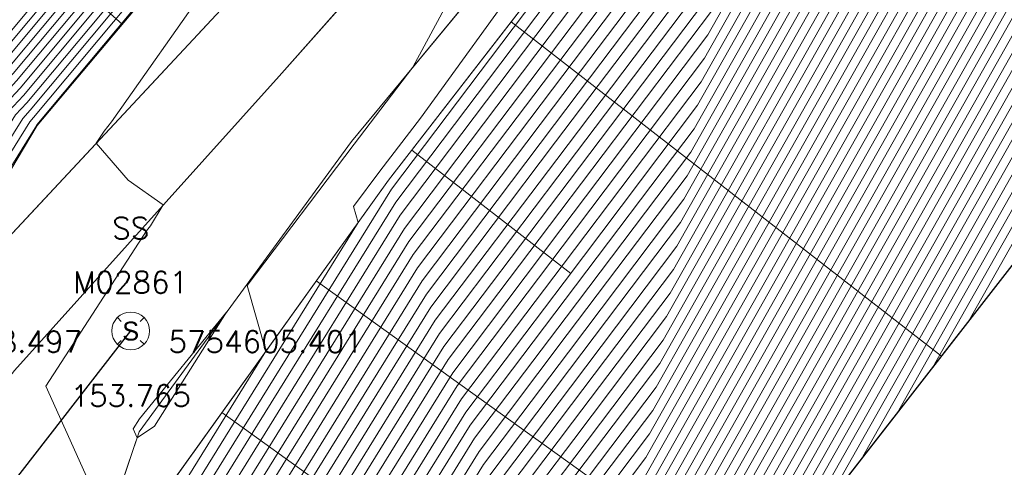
# Model space of a CAD drawing. Header units: metres. Extents: x 3490449 to 3490968, y 5754217 to 5754743.
# Tile 176 of 212: x 3490876 to 3490895, y 5754603 to 5754611. Entities that reach past the tile are written whole.
import ezdxf
from ezdxf.enums import TextEntityAlignment as Align

# ---------------------------------------------------------------- set-up
doc = ezdxf.new("R2010")
doc.units = ezdxf.units.M
doc.header["$LTSCALE"] = 0.25
doc.linetypes.add('Kartierung-07$0$AUSGEZOGEN', pattern=[0])
for name, color, linetype, lineweight, true_color in [('Kartierung-07$0$$BOESCHUNG', 7, 'Continuous', 18, 0x82563a), ('Kartierung-07$0$$BRUCH', 7, 'Continuous', 18, 0x82563a), ('Kartierung-07$0$$HOEHEN_Haupt', 7, 'Continuous', 18, 0x82563a), ('Kartierung-07$0$$HOEHEN_Mittel', 7, 'Continuous', 18, 0x82563a), ('Kartierung-07$0$$P_INF_FL', 7, 'Kartierung-07$0$AUSGEZOGEN', 18, 0x82563a), ('Kartierung-07$0$$P_INF_H_Schacht', 7, 'Kartierung-07$0$AUSGEZOGEN', 18, 0x82563a), ('Kartierung-07$0$$P_INF_NR_Schacht', 7, 'Kartierung-07$0$AUSGEZOGEN', 18, 0x82563a), ('Kartierung-07$0$$P_INF_X', 7, 'Kartierung-07$0$AUSGEZOGEN', 18, 0x82563a), ('Kartierung-07$0$$PKT_SS', 7, 'Continuous', 18, 0x82563a), ('Kartierung-07$0$B_Befestigt', 7, 'Continuous', 18, 0x82563a), ('Kartierung-07$0$B_Boeschung_OK', 7, 'Continuous', 18, 0x82563a), ('Kartierung-07$0$B_Boeschung_UK', 7, 'Continuous', 18, 0x82563a), ('Kartierung-07$0$B_Gelaendeknick', 7, 'Continuous', 18, 0x82563a), ('Kartierung-07$0$Hilfe_DGM', 7, 'Continuous', 18, 0x82563a), ('Kartierung-07$0$SYM_SS', 7, 'Kartierung-07$0$AUSGEZOGEN', 18, 0x82563a)]:
    doc.layers.add(name, color=color, linetype=linetype, lineweight=lineweight, true_color=true_color)
doc.layers.add('Kartierung-07$0$B_SW-Leitung_AUS', color=7, linetype='Continuous', true_color=0x82563a)
doc.styles.add('Kartierung-07$0$2', font='TXT')
doc.styles.add('Kartierung-07$0$STANDARD', font='romans.shx', dxfattribs={"width": 0.8})

# ---------------------------------------------------------------- blocks, each defined once
blk = doc.blocks.new('Kartierung-07$0$PKT_SS')
at = {"layer": 'Kartierung-07$0$SYM_SS'}
for p, q in [((-0.247, 0.247), (-0.177, 0.177)), ((0.177, 0.177), (0.247, 0.247)), ((0.177, 0.177), (0.247, 0.247)), ((-0.247, -0.247), (-0.177, -0.177)), ((0.177, -0.177), (0.247, -0.247))]:
    blk.add_line(p, q, dxfattribs=at)
blk.add_circle((0, 0), 0.35, dxfattribs=at)
at = {"layer": 'Kartierung-07$0$$P_INF_FL', "style": 'Kartierung-07$0$STANDARD'}
blk.add_attdef('CODE', text='', height=0.8, dxfattribs=at).set_placement((0, 1.7), align=Align.CENTER)
at = {"layer": 'Kartierung-07$0$$P_INF_H_Schacht', "style": 'Kartierung-07$0$STANDARD'}
blk.add_attdef('H', text='', height=0.8, dxfattribs=at).set_placement((0, -1.4), align=Align.CENTER)
at = {"layer": 'Kartierung-07$0$$P_INF_NR_Schacht', "style": 'Kartierung-07$0$STANDARD'}
blk.add_attdef('NR', text='', height=0.8, dxfattribs=at).set_placement((0, 0.7), align=Align.CENTER)
at = {"layer": 'Kartierung-07$0$$P_INF_X', "style": 'Kartierung-07$0$STANDARD'}
blk.add_attdef('X', text='', height=0.8, dxfattribs=at).set_placement((-0.9, -0.4), align=Align.RIGHT)
blk.add_attdef('Y', (0.7, -0.4), '', height=0.8, dxfattribs=at)
at = {"layer": 'Kartierung-07$0$SYM_SS', "style": 'Kartierung-07$0$2'}
blk.add_text('S', height=0.35, dxfattribs=at).set_placement((0, -0.178), align=Align.CENTER)

msp = doc.modelspace()

# ---------------------------------------------------------------- linework, layer by layer
at = {"layer": 'Kartierung-07$0$$BOESCHUNG', "ltscale": 0.02}
for p, q in [((3490871.48, 5754617.162), (3490878.341, 5754611.076)), ((3490885.542, 5754611.118, 153.545), (3490893.512, 5754604.937, 147.876)), ((3490883.703, 5754608.747, 153.563), (3490886.65, 5754606.462, 151.561)), ((3490881.933, 5754606.326, 153.645), (3490890.054, 5754600.497, 148.396)), ((3490880.183, 5754603.889, 153.748), (3490883.153, 5754601.757, 151.87))]:
    msp.add_line(p, q, dxfattribs=at)
at = {"layer": 'Kartierung-07$0$$BRUCH', "ltscale": 0.02}
for p, q in [((3490887.106, 5754596.711), (3490906.773, 5754621.966)), ((3490888.575, 5754618.378), (3490881.245, 5754610.114)), ((3490882.588, 5754608.908), (3490889.626, 5754617.422)), ((3490890.082, 5754616.972), (3490883.27, 5754608.189)), ((3490882.235, 5754615.701), (3490876.765, 5754609.204)), ((3490875.874, 5754606.751), (3490880.25, 5754611.434)), ((3490881.245, 5754610.114), (3490876.343, 5754604.667)), ((3490876.765, 5754609.204), (3490875.467, 5754607.028)), ((3490878.654, 5754603.532), (3490882.588, 5754608.908)), ((3490877.505, 5754600.157), (3490883.27, 5754608.189)), ((3490877.505, 5754600.157), (3490878.654, 5754603.532))]:
    msp.add_line(p, q, dxfattribs=at)
at = {"layer": 'Kartierung-07$0$$HOEHEN_Haupt', "ltscale": 0.02}
for points in [[(3490889.361, 5754599.607), (3490901.04, 5754620.251), (3490902.105, 5754621.385), (3490903.582, 5754623.456), (3490905.232, 5754625.932), (3490912.697, 5754636.361), (3490914.281, 5754639.146), (3490915.272, 5754640.473), (3490916.284, 5754641.828), (3490917.745, 5754643.739), (3490922.588, 5754650.903), (3490923.145, 5754651.646), (3490923.558, 5754652.308), (3490924.211, 5754653.891), (3490926.828, 5754657.816), (3490929.059, 5754660.692), (3490930.228, 5754662.199), (3490935.669, 5754668.985), (3490939.295, 5754673.675), (3490940.238, 5754675.001), (3490941.274, 5754676.455), (3490943.727, 5754679.307), (3490944.832, 5754681.563)], [(3490892.688, 5754603.879), (3490902.135, 5754620.578), (3490902.997, 5754621.496), (3490904.191, 5754623.171), (3490905.526, 5754625.174), (3490913.825, 5754636.768), (3490915.135, 5754639.072), (3490915.955, 5754640.17), (3490916.793, 5754641.291), (3490918.001, 5754642.872), (3490923.449, 5754650.93), (3490923.91, 5754651.545), (3490924.253, 5754652.093), (3490924.793, 5754653.404), (3490927.782, 5754657.887), (3490929.626, 5754660.264), (3490930.592, 5754661.51), (3490936.91, 5754669.39), (3490939.941, 5754673.312), (3490940.731, 5754674.42), (3490941.596, 5754675.636), (3490944.612, 5754679.142), (3490945.539, 5754681.035)], [(3490869.546, 5754580.192), (3490873.913, 5754586.664), (3490876.906, 5754590.387), (3490880.295, 5754595.709), (3490882.063, 5754598.521), (3490883.455, 5754600.766), (3490884.947, 5754603.171), (3490886.582, 5754605.334), (3490888.804, 5754608.273), (3490894.468, 5754618.284), (3490896.754, 5754620.719), (3490899.923, 5754625.164), (3490903.465, 5754630.478), (3490905.929, 5754633.92), (3490909.154, 5754639.59), (3490911.172, 5754642.293), (3490913.232, 5754645.052), (3490916.206, 5754648.942), (3490917.422, 5754650.74), (3490918.554, 5754652.25), (3490919.394, 5754653.595), (3490920.721, 5754656.811), (3490921.106, 5754657.389), (3490925.657, 5754663.255)], [(3490870.045, 5754578.989), (3490875.226, 5754586.667), (3490877.494, 5754589.488), (3490881.575, 5754595.897), (3490883.011, 5754598.181), (3490884.141, 5754600.004), (3490885.353, 5754601.957), (3490886.681, 5754603.714), (3490888.485, 5754606.101), (3490895.563, 5754618.612), (3490897.646, 5754620.83), (3490900.533, 5754624.88), (3490903.76, 5754629.72), (3490907.057, 5754634.327), (3490910.009, 5754639.516), (3490911.855, 5754641.989), (3490913.741, 5754644.514), (3490916.463, 5754648.075), (3490918.283, 5754650.767), (3490919.319, 5754652.149), (3490920.088, 5754653.38), (3490921.303, 5754656.324), (3490922.06, 5754657.46), (3490926.224, 5754662.828)], [(3490885.013, 5754594.01), (3490886.694, 5754596.65), (3490886.801, 5754596.821), (3490886.885, 5754596.956), (3490886.975, 5754597.102), (3490887.074, 5754597.233), (3490887.209, 5754597.411), (3490899.945, 5754619.923), (3490901.213, 5754621.274), (3490902.972, 5754623.741), (3490904.938, 5754626.69), (3490911.569, 5754635.954), (3490913.426, 5754639.22), (3490914.589, 5754640.777), (3490915.775, 5754642.366), (3490917.488, 5754644.606), (3490921.727, 5754650.876), (3490922.38, 5754651.747), (3490922.864, 5754652.522), (3490923.63, 5754654.377), (3490925.874, 5754657.745), (3490928.492, 5754661.119), (3490929.864, 5754662.888)], [(3490872.599, 5754586.66), (3490876.319, 5754591.286), (3490879.015, 5754595.521), (3490881.115, 5754598.861), (3490882.769, 5754601.528), (3490884.541, 5754604.385), (3490886.484, 5754606.955), (3490889.123, 5754610.446), (3490893.372, 5754617.957), (3490895.863, 5754620.608), (3490899.314, 5754625.449), (3490903.171, 5754631.236), (3490904.801, 5754633.514), (3490908.3, 5754639.664), (3490910.489, 5754642.596), (3490912.724, 5754645.589), (3490915.95, 5754649.809), (3490916.561, 5754650.712), (3490917.789, 5754652.35), (3490918.7, 5754653.809), (3490920.139, 5754657.297), (3490920.152, 5754657.318), (3490920.458, 5754657.712), (3490922.912, 5754662.273)], [(3490872.923, 5754581.312), (3490876.539, 5754586.671), (3490878.082, 5754588.59), (3490882.855, 5754596.085), (3490883.958, 5754597.841), (3490884.827, 5754599.242), (3490885.758, 5754600.743), (3490886.779, 5754602.094), (3490888.166, 5754603.928), (3490896.659, 5754618.94), (3490898.538, 5754620.941), (3490901.143, 5754624.595), (3490904.054, 5754628.963), (3490908.185, 5754634.734), (3490910.863, 5754639.442), (3490912.539, 5754641.686), (3490914.249, 5754643.977), (3490916.719, 5754647.208), (3490919.144, 5754650.794), (3490920.084, 5754652.049), (3490920.782, 5754653.166), (3490921.884, 5754655.837), (3490923.013, 5754657.531), (3490926.791, 5754662.401)], [(3490875.937, 5754583.837), (3490877.852, 5754586.675), (3490878.669, 5754587.691), (3490884.134, 5754596.274), (3490884.906, 5754597.501), (3490885.513, 5754598.48), (3490886.164, 5754599.53), (3490886.878, 5754600.473), (3490887.847, 5754601.756), (3490897.754, 5754619.267), (3490899.43, 5754621.052), (3490901.753, 5754624.31), (3490904.349, 5754628.205), (3490909.313, 5754635.141), (3490911.717, 5754639.368), (3490913.222, 5754641.383), (3490914.758, 5754643.44), (3490916.976, 5754646.341), (3490920.005, 5754650.821), (3490920.849, 5754651.948), (3490921.476, 5754652.951), (3490922.466, 5754655.351), (3490923.967, 5754657.602), (3490927.358, 5754661.973)], [(3490878.951, 5754586.361), (3490879.166, 5754586.679), (3490879.257, 5754586.792), (3490885.414, 5754596.462), (3490885.853, 5754597.161), (3490886.199, 5754597.718), (3490886.57, 5754598.316), (3490886.976, 5754598.853), (3490887.528, 5754599.583), (3490898.849, 5754619.595), (3490900.322, 5754621.163), (3490902.362, 5754624.025), (3490904.643, 5754627.447), (3490910.441, 5754635.547), (3490912.572, 5754639.294), (3490913.905, 5754641.08), (3490915.267, 5754642.903), (3490917.232, 5754645.474), (3490920.866, 5754650.848), (3490921.615, 5754651.847), (3490922.17, 5754652.737), (3490923.048, 5754654.864), (3490924.921, 5754657.674), (3490927.925, 5754661.546)], [(3490859.382, 5754584.354), (3490861.02, 5754587.894), (3490861.662, 5754589.164), (3490862.189, 5754589.903), (3490864.707, 5754594.307), (3490865.221, 5754595.046), (3490867.762, 5754599.484), (3490868.189, 5754600.188), (3490868.439, 5754600.597), (3490870.675, 5754603.542), (3490871.113, 5754604.25), (3490871.86, 5754605.02), (3490874.211, 5754608.112), (3490875.324, 5754609.898), (3490876.072, 5754610.706), (3490878.347, 5754613.432), (3490878.68, 5754614.042), (3490880.868, 5754616.666), (3490882.252, 5754617.439), (3490885.843, 5754620.847), (3490888.6, 5754623.477), (3490890.366, 5754625.245), (3490893.274, 5754628.925), (3490895.039, 5754631.261)], [(3490860.142, 5754583.907), (3490862.113, 5754588.165), (3490862.382, 5754588.697), (3490862.602, 5754589.006), (3490865.488, 5754594.052), (3490865.719, 5754594.385), (3490868.592, 5754599.403), (3490868.797, 5754599.74), (3490869.076, 5754600.197), (3490871.572, 5754603.484), (3490871.804, 5754603.858), (3490872.198, 5754604.266), (3490874.762, 5754607.636), (3490875.976, 5754609.584), (3490876.385, 5754610.027), (3490878.861, 5754612.995), (3490879.046, 5754613.332), (3490881.471, 5754616.241), (3490882.245, 5754616.673), (3490886.266, 5754620.49), (3490889.354, 5754623.434), (3490890.496, 5754624.578), (3490893.833, 5754628.801), (3490895.056, 5754630.42)], [(3490870.347, 5754600.632), (3490872.469, 5754603.426), (3490872.494, 5754603.467), (3490872.537, 5754603.511), (3490875.313, 5754607.161), (3490876.627, 5754609.271), (3490876.699, 5754609.348), (3490879.376, 5754612.557), (3490879.412, 5754612.623), (3490882.073, 5754615.815), (3490882.237, 5754615.906), (3490886.689, 5754620.132), (3490890.107, 5754623.392), (3490890.625, 5754623.911), (3490894.392, 5754628.677), (3490895.073, 5754629.578)], [(3490868.66, 5754586.649), (3490874.556, 5754593.982), (3490875.176, 5754594.956), (3490878.273, 5754599.882), (3490880.711, 5754603.813), (3490883.324, 5754608.026), (3490886.189, 5754611.815), (3490890.081, 5754616.963), (3490890.086, 5754616.973), (3490890.127, 5754617.016), (3490891.533, 5754618.86), (3490893.066, 5754620.87), (3490893.926, 5754622.205), (3490894.442, 5754622.996), (3490894.114, 5754623.861), (3490894.576, 5754625.412), (3490894.023, 5754625.803), (3490892.473, 5754625.418), (3490894.951, 5754628.553)], [(3490898.094, 5754626.018), (3490894.079, 5754620.386), (3490891.182, 5754617.301), (3490889.762, 5754614.791), (3490886.287, 5754610.195), (3490883.73, 5754606.813), (3490881.397, 5754603.051), (3490879.22, 5754599.541), (3490876.456, 5754595.144), (3490875.143, 5754593.083), (3490869.973, 5754586.653)], [(3490871.286, 5754586.656), (3490875.731, 5754592.184), (3490877.735, 5754595.332), (3490880.168, 5754599.201), (3490882.083, 5754602.29), (3490884.136, 5754605.599), (3490886.386, 5754608.575), (3490889.443, 5754612.618), (3490892.277, 5754617.629), (3490894.971, 5754620.497)]]:
    msp.add_lwpolyline(points, dxfattribs=at)
at = {"layer": 'Kartierung-07$0$$HOEHEN_Mittel', "ltscale": 0.02}
for points in [[(3490887.365, 5754597.044), (3490900.383, 5754620.054), (3490901.57, 5754621.318), (3490903.216, 5754623.627), (3490905.055, 5754626.387), (3490912.02, 5754636.117), (3490913.768, 5754639.19), (3490914.862, 5754640.655), (3490915.979, 5754642.151), (3490917.591, 5754644.26), (3490922.071, 5754650.887), (3490922.686, 5754651.706), (3490923.142, 5754652.437), (3490923.862, 5754654.183), (3490926.256, 5754657.773), (3490928.719, 5754660.948), (3490930.01, 5754662.612), (3490934.924, 5754668.742), (3490938.906, 5754673.893), (3490939.943, 5754675.349), (3490941.08, 5754676.946), (3490943.196, 5754679.406), (3490944.408, 5754681.88)], [(3490888.031, 5754597.899), (3490900.602, 5754620.12), (3490901.749, 5754621.341), (3490903.338, 5754623.57), (3490905.114, 5754626.235), (3490912.246, 5754636.198), (3490913.939, 5754639.176), (3490914.999, 5754640.595), (3490916.081, 5754642.043), (3490917.642, 5754644.086), (3490922.244, 5754650.892), (3490922.839, 5754651.686), (3490923.281, 5754652.394), (3490923.979, 5754654.085), (3490926.447, 5754657.788), (3490928.832, 5754660.862), (3490930.082, 5754662.474), (3490935.172, 5754668.823), (3490939.036, 5754673.821), (3490940.041, 5754675.233), (3490941.145, 5754676.782), (3490943.373, 5754679.373), (3490944.549, 5754681.774)], [(3490888.696, 5754598.753), (3490900.821, 5754620.185), (3490901.927, 5754621.363), (3490903.46, 5754623.513), (3490905.173, 5754626.083), (3490912.471, 5754636.28), (3490914.11, 5754639.161), (3490915.135, 5754640.534), (3490916.182, 5754641.936), (3490917.694, 5754643.913), (3490922.416, 5754650.897), (3490922.992, 5754651.666), (3490923.42, 5754652.351), (3490924.095, 5754653.988), (3490926.637, 5754657.802), (3490928.945, 5754660.777), (3490930.155, 5754662.337), (3490935.421, 5754668.904), (3490939.165, 5754673.748), (3490940.14, 5754675.117), (3490941.209, 5754676.618), (3490943.55, 5754679.34), (3490944.691, 5754681.669)], [(3490890.027, 5754600.462), (3490901.259, 5754620.316), (3490902.284, 5754621.407), (3490903.704, 5754623.399), (3490905.291, 5754625.78), (3490912.923, 5754636.442), (3490914.452, 5754639.131), (3490915.409, 5754640.413), (3490916.386, 5754641.721), (3490917.796, 5754643.566), (3490922.76, 5754650.908), (3490923.298, 5754651.626), (3490923.697, 5754652.265), (3490924.328, 5754653.793), (3490927.019, 5754657.83), (3490929.172, 5754660.606), (3490930.301, 5754662.061), (3490935.917, 5754669.066), (3490939.424, 5754673.603), (3490940.337, 5754674.884), (3490941.338, 5754676.291), (3490943.904, 5754679.274), (3490944.973, 5754681.457)], [(3490890.692, 5754601.316), (3490901.478, 5754620.382), (3490902.462, 5754621.429), (3490903.826, 5754623.342), (3490905.35, 5754625.629), (3490913.148, 5754636.524), (3490914.623, 5754639.116), (3490915.545, 5754640.352), (3490916.487, 5754641.614), (3490917.847, 5754643.393), (3490922.932, 5754650.914), (3490923.451, 5754651.606), (3490923.836, 5754652.222), (3490924.444, 5754653.696), (3490927.21, 5754657.845), (3490929.285, 5754660.521), (3490930.374, 5754661.924), (3490936.165, 5754669.147), (3490939.553, 5754673.53), (3490940.435, 5754674.768), (3490941.403, 5754676.127), (3490944.081, 5754679.241), (3490945.115, 5754681.352)], [(3490891.357, 5754602.17), (3490901.697, 5754620.447), (3490902.64, 5754621.452), (3490903.948, 5754623.285), (3490905.409, 5754625.477), (3490913.374, 5754636.605), (3490914.794, 5754639.102), (3490915.682, 5754640.291), (3490916.589, 5754641.506), (3490917.899, 5754643.219), (3490923.105, 5754650.919), (3490923.604, 5754651.586), (3490923.975, 5754652.179), (3490924.561, 5754653.599), (3490927.4, 5754657.859), (3490929.399, 5754660.435), (3490930.447, 5754661.786), (3490936.414, 5754669.228), (3490939.683, 5754673.457), (3490940.534, 5754674.652), (3490941.467, 5754675.963), (3490944.258, 5754679.208), (3490945.256, 5754681.246)], [(3490892.023, 5754603.025), (3490901.916, 5754620.513), (3490902.819, 5754621.474), (3490904.069, 5754623.228), (3490905.467, 5754625.326), (3490913.599, 5754636.686), (3490914.964, 5754639.087), (3490915.819, 5754640.231), (3490916.691, 5754641.399), (3490917.95, 5754643.046), (3490923.277, 5754650.925), (3490923.757, 5754651.566), (3490924.114, 5754652.136), (3490924.677, 5754653.501), (3490927.591, 5754657.873), (3490929.512, 5754660.35), (3490930.519, 5754661.648), (3490936.662, 5754669.309), (3490939.812, 5754673.384), (3490940.632, 5754674.536), (3490941.532, 5754675.799), (3490944.435, 5754679.175), (3490945.398, 5754681.141)], [(3490893.353, 5754604.733), (3490902.354, 5754620.644), (3490903.175, 5754621.518), (3490904.313, 5754623.114), (3490905.585, 5754625.023), (3490914.05, 5754636.849), (3490915.306, 5754639.057), (3490916.092, 5754640.109), (3490916.894, 5754641.184), (3490918.053, 5754642.699), (3490923.621, 5754650.936), (3490924.063, 5754651.525), (3490924.391, 5754652.05), (3490924.91, 5754653.307), (3490927.973, 5754657.902), (3490929.739, 5754660.179), (3490930.665, 5754661.373), (3490937.158, 5754669.471), (3490940.071, 5754673.239), (3490940.829, 5754674.304), (3490941.661, 5754675.472), (3490944.789, 5754679.11), (3490945.681, 5754680.929)], [(3490894.019, 5754605.588), (3490902.573, 5754620.709), (3490903.354, 5754621.54), (3490904.435, 5754623.058), (3490905.644, 5754624.871), (3490914.276, 5754636.93), (3490915.477, 5754639.042), (3490916.229, 5754640.049), (3490916.996, 5754641.076), (3490918.104, 5754642.525), (3490923.793, 5754650.941), (3490924.216, 5754651.505), (3490924.53, 5754652.008), (3490925.026, 5754653.209), (3490928.163, 5754657.916), (3490929.852, 5754660.093), (3490930.738, 5754661.235), (3490937.406, 5754669.552), (3490940.2, 5754673.166), (3490940.927, 5754674.188), (3490941.725, 5754675.308), (3490944.966, 5754679.077), (3490945.822, 5754680.824)], [(3490869.347, 5754580.674), (3490873.387, 5754586.662), (3490876.671, 5754590.746), (3490879.783, 5754595.634), (3490881.684, 5754598.657), (3490883.181, 5754601.071), (3490884.785, 5754603.657), (3490886.543, 5754605.982), (3490888.932, 5754609.142), (3490894.03, 5754618.153), (3490896.398, 5754620.675), (3490899.679, 5754625.278), (3490903.348, 5754630.781), (3490905.478, 5754633.758), (3490908.812, 5754639.62), (3490910.899, 5754642.414), (3490913.029, 5754645.267), (3490916.104, 5754649.289), (3490917.077, 5754650.729), (3490918.248, 5754652.29), (3490919.116, 5754653.68), (3490920.488, 5754657.005), (3490920.725, 5754657.36), (3490925.43, 5754663.426)], [(3490869.446, 5754580.433), (3490873.65, 5754586.663), (3490876.789, 5754590.567), (3490880.039, 5754595.671), (3490881.873, 5754598.589), (3490883.318, 5754600.918), (3490884.866, 5754603.414), (3490886.563, 5754605.658), (3490888.868, 5754608.708), (3490894.249, 5754618.219), (3490896.576, 5754620.697), (3490899.801, 5754625.221), (3490903.406, 5754630.63), (3490905.704, 5754633.839), (3490908.983, 5754639.605), (3490911.035, 5754642.353), (3490913.13, 5754645.159), (3490916.155, 5754649.116), (3490917.249, 5754650.734), (3490918.401, 5754652.27), (3490919.255, 5754653.637), (3490920.604, 5754656.908), (3490920.915, 5754657.375), (3490925.543, 5754663.341)], [(3490879.812, 5754587.3), (3490885.67, 5754596.5), (3490886.043, 5754597.093), (3490886.336, 5754597.566), (3490886.651, 5754598.073), (3490886.996, 5754598.529), (3490887.464, 5754599.149), (3490899.068, 5754619.661), (3490900.5, 5754621.185), (3490902.484, 5754623.969), (3490904.702, 5754627.296), (3490910.667, 5754635.629), (3490912.743, 5754639.279), (3490914.042, 5754641.019), (3490915.368, 5754642.795), (3490917.283, 5754645.3), (3490921.038, 5754650.854), (3490921.768, 5754651.827), (3490922.309, 5754652.694), (3490923.164, 5754654.767), (3490925.112, 5754657.688), (3490928.038, 5754661.461), (3490929.572, 5754663.439)], [(3490869.646, 5754579.952), (3490874.175, 5754586.665), (3490877.024, 5754590.207), (3490880.551, 5754595.747), (3490882.252, 5754598.453), (3490883.592, 5754600.613), (3490885.028, 5754602.928), (3490886.602, 5754605.01), (3490888.74, 5754607.839), (3490894.687, 5754618.35), (3490896.933, 5754620.741), (3490900.045, 5754625.107), (3490903.524, 5754630.327), (3490906.155, 5754634.002), (3490909.325, 5754639.576), (3490911.309, 5754642.232), (3490913.334, 5754644.944), (3490916.258, 5754648.769), (3490917.594, 5754650.745), (3490918.707, 5754652.23), (3490919.533, 5754653.552), (3490920.837, 5754656.713), (3490921.297, 5754657.403), (3490925.77, 5754663.17)], [(3490881.112, 5754588.977), (3490885.926, 5754596.537), (3490886.232, 5754597.025), (3490886.474, 5754597.413), (3490886.732, 5754597.83), (3490887.015, 5754598.205), (3490887.4, 5754598.714), (3490899.287, 5754619.726), (3490900.678, 5754621.207), (3490902.606, 5754623.912), (3490904.761, 5754627.144), (3490910.892, 5754635.71), (3490912.914, 5754639.264), (3490914.179, 5754640.958), (3490915.47, 5754642.688), (3490917.335, 5754645.127), (3490921.21, 5754650.859), (3490921.921, 5754651.807), (3490922.448, 5754652.651), (3490923.281, 5754654.669), (3490925.302, 5754657.702), (3490928.152, 5754661.375), (3490929.645, 5754663.301)], [(3490882.412, 5754590.655), (3490886.182, 5754596.575), (3490886.422, 5754596.957), (3490886.611, 5754597.261), (3490886.813, 5754597.587), (3490887.035, 5754597.881), (3490887.336, 5754598.28), (3490899.506, 5754619.792), (3490900.857, 5754621.23), (3490902.728, 5754623.855), (3490904.82, 5754626.993), (3490911.118, 5754635.792), (3490913.085, 5754639.25), (3490914.315, 5754640.898), (3490915.572, 5754642.581), (3490917.386, 5754644.953), (3490921.382, 5754650.865), (3490922.074, 5754651.787), (3490922.587, 5754652.608), (3490923.397, 5754654.572), (3490925.493, 5754657.716), (3490928.265, 5754661.29), (3490929.718, 5754663.163)], [(3490869.746, 5754579.711), (3490874.438, 5754586.665), (3490877.141, 5754590.028), (3490880.807, 5754595.784), (3490882.442, 5754598.385), (3490883.73, 5754600.461), (3490885.109, 5754602.685), (3490886.622, 5754604.686), (3490888.677, 5754607.404), (3490894.906, 5754618.415), (3490897.111, 5754620.763), (3490900.167, 5754625.05), (3490903.583, 5754630.175), (3490906.38, 5754634.083), (3490909.496, 5754639.561), (3490911.445, 5754642.171), (3490913.436, 5754644.837), (3490916.309, 5754648.595), (3490917.766, 5754650.751), (3490918.86, 5754652.21), (3490919.671, 5754653.509), (3490920.953, 5754656.616), (3490921.487, 5754657.417), (3490925.884, 5754663.084)], [(3490869.845, 5754579.47), (3490874.701, 5754586.666), (3490877.259, 5754589.848), (3490881.063, 5754595.822), (3490882.631, 5754598.317), (3490883.867, 5754600.309), (3490885.19, 5754602.443), (3490886.641, 5754604.362), (3490888.613, 5754606.97), (3490895.125, 5754618.481), (3490897.29, 5754620.786), (3490900.289, 5754624.993), (3490903.642, 5754630.024), (3490906.606, 5754634.164), (3490909.667, 5754639.546), (3490911.582, 5754642.111), (3490913.537, 5754644.729), (3490916.36, 5754648.422), (3490917.938, 5754650.756), (3490919.013, 5754652.189), (3490919.81, 5754653.466), (3490921.07, 5754656.519), (3490921.678, 5754657.432), (3490925.997, 5754662.999)], [(3490883.713, 5754592.332), (3490886.438, 5754596.613), (3490886.611, 5754596.889), (3490886.748, 5754597.109), (3490886.894, 5754597.345), (3490887.055, 5754597.557), (3490887.273, 5754597.845), (3490899.725, 5754619.857), (3490901.035, 5754621.252), (3490902.85, 5754623.798), (3490904.879, 5754626.841), (3490911.343, 5754635.873), (3490913.256, 5754639.235), (3490914.452, 5754640.837), (3490915.674, 5754642.473), (3490917.437, 5754644.78), (3490921.555, 5754650.87), (3490922.227, 5754651.767), (3490922.726, 5754652.565), (3490923.513, 5754654.475), (3490925.684, 5754657.731), (3490928.378, 5754661.204), (3490929.791, 5754663.025)], [(3490869.945, 5754579.23), (3490874.963, 5754586.667), (3490877.376, 5754589.668), (3490881.319, 5754595.86), (3490882.821, 5754598.249), (3490884.004, 5754600.156), (3490885.272, 5754602.2), (3490886.661, 5754604.038), (3490888.549, 5754606.535), (3490895.344, 5754618.546), (3490897.468, 5754620.808), (3490900.411, 5754624.936), (3490903.701, 5754629.872), (3490906.832, 5754634.246), (3490909.838, 5754639.531), (3490911.719, 5754642.05), (3490913.639, 5754644.622), (3490916.412, 5754648.248), (3490918.111, 5754650.761), (3490919.166, 5754652.169), (3490919.949, 5754653.423), (3490921.186, 5754656.421), (3490921.869, 5754657.446), (3490926.11, 5754662.913)], [(3490870.512, 5754579.293), (3490875.488, 5754586.668), (3490877.611, 5754589.309), (3490881.831, 5754595.935), (3490883.2, 5754598.113), (3490884.278, 5754599.852), (3490885.434, 5754601.714), (3490886.7, 5754603.39), (3490888.421, 5754605.666), (3490895.782, 5754618.678), (3490897.825, 5754620.852), (3490900.655, 5754624.823), (3490903.819, 5754629.569), (3490907.283, 5754634.409), (3490910.179, 5754639.502), (3490911.992, 5754641.929), (3490913.843, 5754644.407), (3490916.514, 5754647.902), (3490918.455, 5754650.772), (3490919.472, 5754652.129), (3490920.227, 5754653.337), (3490921.419, 5754656.227), (3490922.25, 5754657.474), (3490926.337, 5754662.743)], [(3490871.115, 5754579.797), (3490875.751, 5754586.669), (3490877.729, 5754589.129), (3490882.087, 5754595.973), (3490883.39, 5754598.045), (3490884.416, 5754599.699), (3490885.515, 5754601.472), (3490886.72, 5754603.066), (3490888.358, 5754605.232), (3490896.001, 5754618.743), (3490898.003, 5754620.874), (3490900.777, 5754624.766), (3490903.878, 5754629.417), (3490907.508, 5754634.49), (3490910.35, 5754639.487), (3490912.129, 5754641.868), (3490913.944, 5754644.3), (3490916.565, 5754647.728), (3490918.627, 5754650.778), (3490919.625, 5754652.109), (3490920.366, 5754653.294), (3490921.535, 5754656.129), (3490922.441, 5754657.489), (3490926.451, 5754662.657)], [(3490872.862, 5754586.661), (3490876.436, 5754591.106), (3490879.271, 5754595.558), (3490881.305, 5754598.793), (3490882.906, 5754601.375), (3490884.622, 5754604.142), (3490886.504, 5754606.63), (3490889.06, 5754610.011), (3490893.592, 5754618.022), (3490896.041, 5754620.63), (3490899.436, 5754625.392), (3490903.23, 5754631.084), (3490905.027, 5754633.595), (3490908.47, 5754639.65), (3490910.625, 5754642.535), (3490912.825, 5754645.481), (3490916.001, 5754649.636), (3490916.733, 5754650.718), (3490917.942, 5754652.33), (3490918.838, 5754653.766), (3490920.255, 5754657.2), (3490920.343, 5754657.332), (3490922.347, 5754659.916), (3490923.86, 5754662.728)], [(3490886.313, 5754595.688), (3490886.95, 5754596.688), (3490886.99, 5754596.752), (3490887.022, 5754596.804), (3490887.057, 5754596.859), (3490887.094, 5754596.909), (3490887.145, 5754596.976), (3490900.164, 5754619.988), (3490901.392, 5754621.296), (3490903.094, 5754623.684), (3490904.996, 5754626.538), (3490911.795, 5754636.036), (3490913.597, 5754639.205), (3490914.725, 5754640.716), (3490915.877, 5754642.258), (3490917.54, 5754644.433), (3490921.899, 5754650.881), (3490922.533, 5754651.727), (3490923.003, 5754652.479), (3490923.746, 5754654.28), (3490926.065, 5754657.759), (3490928.605, 5754661.033), (3490929.937, 5754662.75)], [(3490871.718, 5754580.302), (3490876.014, 5754586.67), (3490877.847, 5754588.949), (3490882.343, 5754596.01), (3490883.579, 5754597.977), (3490884.553, 5754599.547), (3490885.596, 5754601.229), (3490886.74, 5754602.742), (3490888.294, 5754604.797), (3490896.22, 5754618.809), (3490898.181, 5754620.897), (3490900.899, 5754624.709), (3490903.936, 5754629.266), (3490907.734, 5754634.571), (3490910.521, 5754639.472), (3490912.265, 5754641.807), (3490914.046, 5754644.192), (3490916.617, 5754647.555), (3490918.799, 5754650.783), (3490919.778, 5754652.089), (3490920.504, 5754653.251), (3490921.652, 5754656.032), (3490922.632, 5754657.503), (3490926.564, 5754662.572)], [(3490872.32, 5754580.807), (3490876.276, 5754586.67), (3490877.964, 5754588.769), (3490882.599, 5754596.048), (3490883.769, 5754597.909), (3490884.69, 5754599.394), (3490885.677, 5754600.986), (3490886.76, 5754602.418), (3490888.23, 5754604.363), (3490896.439, 5754618.874), (3490898.36, 5754620.919), (3490901.021, 5754624.652), (3490903.995, 5754629.114), (3490907.96, 5754634.653), (3490910.692, 5754639.457), (3490912.402, 5754641.747), (3490914.148, 5754644.085), (3490916.668, 5754647.381), (3490918.972, 5754650.789), (3490919.931, 5754652.069), (3490920.643, 5754653.209), (3490921.768, 5754655.935), (3490922.823, 5754657.517), (3490926.677, 5754662.486)], [(3490873.526, 5754581.817), (3490876.802, 5754586.672), (3490878.199, 5754588.41), (3490883.11, 5754596.123), (3490884.148, 5754597.773), (3490884.964, 5754599.09), (3490885.84, 5754600.501), (3490886.799, 5754601.77), (3490888.102, 5754603.494), (3490896.878, 5754619.005), (3490898.716, 5754620.963), (3490901.265, 5754624.538), (3490904.113, 5754628.811), (3490908.411, 5754634.815), (3490911.034, 5754639.427), (3490912.675, 5754641.626), (3490914.351, 5754643.87), (3490916.77, 5754647.034), (3490919.316, 5754650.8), (3490920.237, 5754652.028), (3490920.921, 5754653.123), (3490922.001, 5754655.74), (3490923.204, 5754657.545), (3490926.904, 5754662.315)], [(3490874.129, 5754582.322), (3490877.064, 5754586.673), (3490878.317, 5754588.23), (3490883.366, 5754596.161), (3490884.337, 5754597.705), (3490885.102, 5754598.937), (3490885.921, 5754600.258), (3490886.819, 5754601.446), (3490888.038, 5754603.059), (3490897.097, 5754619.071), (3490898.895, 5754620.985), (3490901.387, 5754624.481), (3490904.172, 5754628.66), (3490908.636, 5754634.897), (3490911.205, 5754639.413), (3490912.812, 5754641.565), (3490914.453, 5754643.762), (3490916.822, 5754646.861), (3490919.488, 5754650.805), (3490920.39, 5754652.008), (3490921.06, 5754653.08), (3490922.117, 5754655.643), (3490923.395, 5754657.56), (3490927.018, 5754662.23)], [(3490869.247, 5754580.914), (3490873.125, 5754586.662), (3490876.554, 5754590.926), (3490879.527, 5754595.596), (3490881.494, 5754598.725), (3490883.044, 5754601.223), (3490884.704, 5754603.899), (3490886.523, 5754606.306), (3490888.996, 5754609.577), (3490893.811, 5754618.088), (3490896.219, 5754620.652), (3490899.557, 5754625.335), (3490903.289, 5754630.933), (3490905.252, 5754633.676), (3490908.641, 5754639.635), (3490910.762, 5754642.475), (3490912.927, 5754645.374), (3490916.053, 5754649.462), (3490916.905, 5754650.723), (3490918.095, 5754652.31), (3490918.977, 5754653.723), (3490920.372, 5754657.103), (3490920.534, 5754657.346), (3490924.237, 5754662.119)], [(3490874.732, 5754582.827), (3490877.327, 5754586.673), (3490878.434, 5754588.05), (3490883.622, 5754596.198), (3490884.527, 5754597.637), (3490885.239, 5754598.785), (3490886.002, 5754600.015), (3490886.838, 5754601.121), (3490887.975, 5754602.625), (3490897.316, 5754619.136), (3490899.073, 5754621.008), (3490901.509, 5754624.424), (3490904.231, 5754628.508), (3490908.862, 5754634.978), (3490911.376, 5754639.398), (3490912.949, 5754641.504), (3490914.555, 5754643.655), (3490916.873, 5754646.688), (3490919.66, 5754650.81), (3490920.543, 5754651.988), (3490921.198, 5754653.037), (3490922.233, 5754655.545), (3490923.586, 5754657.574), (3490927.131, 5754662.144)], [(3490875.334, 5754583.332), (3490877.59, 5754586.674), (3490878.552, 5754587.871), (3490883.878, 5754596.236), (3490884.716, 5754597.569), (3490885.376, 5754598.632), (3490886.083, 5754599.772), (3490886.858, 5754600.797), (3490887.911, 5754602.19), (3490897.535, 5754619.202), (3490899.252, 5754621.03), (3490901.631, 5754624.367), (3490904.29, 5754628.357), (3490909.087, 5754635.059), (3490911.547, 5754639.383), (3490913.085, 5754641.444), (3490914.656, 5754643.547), (3490916.924, 5754646.514), (3490919.833, 5754650.816), (3490920.696, 5754651.968), (3490921.337, 5754652.994), (3490922.35, 5754655.448), (3490923.776, 5754657.588), (3490927.244, 5754662.059)], [(3490876.54, 5754584.341), (3490878.115, 5754586.676), (3490878.787, 5754587.511), (3490884.39, 5754596.311), (3490885.095, 5754597.433), (3490885.65, 5754598.328), (3490886.245, 5754599.287), (3490886.897, 5754600.149), (3490887.783, 5754601.321), (3490897.973, 5754619.333), (3490899.608, 5754621.074), (3490901.874, 5754624.253), (3490904.408, 5754628.053), (3490909.539, 5754635.222), (3490911.888, 5754639.353), (3490913.359, 5754641.322), (3490914.86, 5754643.333), (3490917.027, 5754646.167), (3490920.177, 5754650.827), (3490921.003, 5754651.928), (3490921.615, 5754652.908), (3490922.582, 5754655.253), (3490924.158, 5754657.617), (3490927.471, 5754661.888)], [(3490872.337, 5754586.659), (3490876.201, 5754591.465), (3490878.759, 5754595.483), (3490880.926, 5754598.929), (3490882.632, 5754601.68), (3490884.46, 5754604.628), (3490886.464, 5754607.279), (3490889.187, 5754610.88), (3490893.153, 5754617.891), (3490895.684, 5754620.586), (3490899.192, 5754625.506), (3490903.112, 5754631.387), (3490904.576, 5754633.432), (3490908.129, 5754639.679), (3490910.352, 5754642.657), (3490912.622, 5754645.696), (3490915.899, 5754649.983), (3490916.388, 5754650.707), (3490917.636, 5754652.371), (3490918.561, 5754653.852), (3490919.65, 5754656.491), (3490919.727, 5754657.479), (3490920.587, 5754659.26), (3490921.963, 5754661.819)], [(3490877.143, 5754584.846), (3490878.378, 5754586.676), (3490878.904, 5754587.331), (3490884.646, 5754596.349), (3490885.285, 5754597.365), (3490885.788, 5754598.175), (3490886.326, 5754599.044), (3490886.917, 5754599.825), (3490887.719, 5754600.887), (3490898.192, 5754619.399), (3490899.787, 5754621.096), (3490901.996, 5754624.196), (3490904.466, 5754627.902), (3490909.764, 5754635.303), (3490912.059, 5754639.339), (3490913.495, 5754641.262), (3490914.962, 5754643.225), (3490917.078, 5754645.994), (3490920.349, 5754650.832), (3490921.156, 5754651.908), (3490921.754, 5754652.865), (3490922.699, 5754655.156), (3490924.349, 5754657.631), (3490927.585, 5754661.802)], [(3490877.746, 5754585.351), (3490878.64, 5754586.677), (3490879.022, 5754587.152), (3490884.902, 5754596.387), (3490885.474, 5754597.297), (3490885.925, 5754598.023), (3490886.407, 5754598.801), (3490886.937, 5754599.501), (3490887.656, 5754600.452), (3490898.411, 5754619.464), (3490899.965, 5754621.119), (3490902.118, 5754624.139), (3490904.525, 5754627.75), (3490909.99, 5754635.385), (3490912.23, 5754639.324), (3490913.632, 5754641.201), (3490915.063, 5754643.118), (3490917.129, 5754645.82), (3490920.521, 5754650.838), (3490921.309, 5754651.888), (3490921.893, 5754652.823), (3490922.815, 5754655.059), (3490924.539, 5754657.645), (3490927.698, 5754661.717)], [(3490878.348, 5754585.856), (3490878.903, 5754586.678), (3490879.139, 5754586.972), (3490885.158, 5754596.424), (3490885.664, 5754597.229), (3490886.062, 5754597.871), (3490886.489, 5754598.558), (3490886.956, 5754599.177), (3490887.592, 5754600.018), (3490898.63, 5754619.53), (3490900.143, 5754621.141), (3490902.24, 5754624.082), (3490904.584, 5754627.599), (3490910.215, 5754635.466), (3490912.401, 5754639.309), (3490913.769, 5754641.14), (3490915.165, 5754643.01), (3490917.181, 5754645.647), (3490920.694, 5754650.843), (3490921.462, 5754651.867), (3490922.031, 5754652.78), (3490922.932, 5754654.961), (3490924.73, 5754657.659), (3490927.811, 5754661.632)], [(3490859.534, 5754584.264), (3490861.239, 5754587.948), (3490861.806, 5754589.071), (3490862.272, 5754589.724), (3490864.863, 5754594.256), (3490865.32, 5754594.914), (3490867.928, 5754599.467), (3490868.311, 5754600.099), (3490868.566, 5754600.517), (3490870.854, 5754603.531), (3490871.251, 5754604.171), (3490871.928, 5754604.87), (3490874.321, 5754608.017), (3490875.455, 5754609.836), (3490876.135, 5754610.571), (3490878.449, 5754613.345), (3490878.753, 5754613.9), (3490880.989, 5754616.581), (3490882.251, 5754617.286), (3490885.927, 5754620.776), (3490888.75, 5754623.468), (3490890.392, 5754625.112), (3490893.386, 5754628.9), (3490895.042, 5754631.093)], [(3490859.686, 5754584.175), (3490861.457, 5754588.002), (3490861.95, 5754588.977), (3490862.355, 5754589.544), (3490865.019, 5754594.205), (3490865.42, 5754594.782), (3490868.094, 5754599.451), (3490868.432, 5754600.009), (3490868.694, 5754600.437), (3490871.034, 5754603.519), (3490871.389, 5754604.093), (3490871.996, 5754604.719), (3490874.432, 5754607.922), (3490875.585, 5754609.773), (3490876.198, 5754610.435), (3490878.552, 5754613.257), (3490878.827, 5754613.758), (3490881.109, 5754616.496), (3490882.249, 5754617.133), (3490886.012, 5754620.704), (3490888.901, 5754623.46), (3490890.418, 5754624.978), (3490893.498, 5754628.875), (3490895.045, 5754630.925)], [(3490859.838, 5754584.086), (3490861.676, 5754588.057), (3490862.094, 5754588.884), (3490862.437, 5754589.365), (3490865.175, 5754594.154), (3490865.52, 5754594.65), (3490868.26, 5754599.435), (3490868.554, 5754599.919), (3490868.821, 5754600.357), (3490871.213, 5754603.507), (3490871.527, 5754604.015), (3490872.063, 5754604.568), (3490874.542, 5754607.827), (3490875.715, 5754609.71), (3490876.26, 5754610.299), (3490878.655, 5754613.17), (3490878.9, 5754613.616), (3490881.23, 5754616.411), (3490882.248, 5754616.98), (3490886.097, 5754620.633), (3490889.052, 5754623.451), (3490890.444, 5754624.845), (3490893.61, 5754628.85), (3490895.049, 5754630.756)], [(3490859.99, 5754583.996), (3490861.894, 5754588.111), (3490862.238, 5754588.79), (3490862.52, 5754589.185), (3490865.331, 5754594.103), (3490865.619, 5754594.517), (3490868.426, 5754599.419), (3490868.675, 5754599.83), (3490868.948, 5754600.277), (3490871.392, 5754603.496), (3490871.665, 5754603.936), (3490872.131, 5754604.417), (3490874.652, 5754607.732), (3490875.845, 5754609.647), (3490876.323, 5754610.163), (3490878.758, 5754613.082), (3490878.973, 5754613.474), (3490881.35, 5754616.326), (3490882.246, 5754616.826), (3490886.181, 5754620.561), (3490889.203, 5754623.443), (3490890.47, 5754624.711), (3490893.722, 5754628.825), (3490895.052, 5754630.588)], [(3490860.295, 5754583.817), (3490862.332, 5754588.219), (3490862.526, 5754588.603), (3490862.685, 5754588.826), (3490865.644, 5754594.001), (3490865.819, 5754594.253), (3490868.758, 5754599.386), (3490868.918, 5754599.65), (3490869.203, 5754600.116), (3490871.751, 5754603.473), (3490871.942, 5754603.78), (3490872.266, 5754604.115), (3490874.872, 5754607.541), (3490876.106, 5754609.522), (3490876.448, 5754609.891), (3490878.964, 5754612.907), (3490879.119, 5754613.19), (3490881.591, 5754616.155), (3490882.243, 5754616.52), (3490886.351, 5754620.418), (3490889.504, 5754623.426), (3490890.522, 5754624.444), (3490893.945, 5754628.776), (3490895.059, 5754630.251)], [(3490860.786, 5754584.46), (3490862.55, 5754588.273), (3490862.67, 5754588.51), (3490862.768, 5754588.647), (3490865.8, 5754593.951), (3490865.918, 5754594.121), (3490868.924, 5754599.37), (3490869.039, 5754599.56), (3490869.33, 5754600.036), (3490871.931, 5754603.461), (3490872.08, 5754603.702), (3490872.334, 5754603.964), (3490874.982, 5754607.446), (3490876.236, 5754609.459), (3490876.511, 5754609.756), (3490879.067, 5754612.82), (3490879.193, 5754613.048), (3490881.712, 5754616.07), (3490882.242, 5754616.366), (3490886.435, 5754620.347), (3490889.655, 5754623.417), (3490890.548, 5754624.311), (3490894.057, 5754628.751), (3490895.062, 5754630.083)], [(3490862.85, 5754588.468), (3490865.956, 5754593.9), (3490866.018, 5754593.989), (3490869.09, 5754599.354), (3490869.161, 5754599.471), (3490869.457, 5754599.956), (3490872.11, 5754603.449), (3490872.218, 5754603.623), (3490872.401, 5754603.813), (3490875.093, 5754607.351), (3490876.366, 5754609.396), (3490876.573, 5754609.62), (3490879.17, 5754612.732), (3490879.266, 5754612.907), (3490881.832, 5754615.985), (3490882.24, 5754616.213), (3490886.52, 5754620.275), (3490889.806, 5754623.409), (3490890.574, 5754624.178), (3490894.169, 5754628.726), (3490895.066, 5754629.915)], [(3490869.585, 5754599.876), (3490872.289, 5754603.438), (3490872.356, 5754603.545), (3490872.469, 5754603.662), (3490875.203, 5754607.256), (3490876.497, 5754609.333), (3490876.636, 5754609.484), (3490879.273, 5754612.645), (3490879.339, 5754612.765), (3490881.953, 5754615.9), (3490882.239, 5754616.06), (3490886.604, 5754620.204), (3490889.957, 5754623.401), (3490890.6, 5754624.044), (3490894.28, 5754628.701), (3490895.069, 5754629.746)], [(3490867.609, 5754586.646), (3490874.085, 5754594.701), (3490874.152, 5754594.805), (3490877.514, 5754600.154), (3490877.59, 5754600.276), (3490877.532, 5754600.237), (3490877.421, 5754600.484), (3490873.93, 5754601.577), (3490873.944, 5754603.733), (3490873.883, 5754604.517), (3490873.929, 5754604.774), (3490874.004, 5754605.201), (3490875.423, 5754607.066), (3490876.757, 5754609.208), (3490876.761, 5754609.212), (3490879.479, 5754612.47), (3490879.485, 5754612.481), (3490882.194, 5754615.73), (3490882.236, 5754615.753), (3490886.774, 5754620.061), (3490890.258, 5754623.384), (3490890.651, 5754623.777), (3490894.504, 5754628.652), (3490895.076, 5754629.41)], [(3490868.134, 5754586.648), (3490874.32, 5754594.341), (3490874.664, 5754594.88), (3490877.894, 5754600.018), (3490880.437, 5754604.118), (3490881.002, 5754605.028), (3490880.651, 5754606.242), (3490882.636, 5754608.858), (3490883.723, 5754610.281), (3490884.929, 5754612.523), (3490885.096, 5754612.832), (3490885.342, 5754613.464), (3490885.479, 5754613.733), (3490886.172, 5754615.096), (3490886.224, 5754615.727), (3490885.572, 5754615.612), (3490885.246, 5754617.127), (3490887.2, 5754619.644), (3490888.447, 5754621.352), (3490890.56, 5754623.367), (3490890.703, 5754623.51), (3490894.727, 5754628.602)], [(3490868.397, 5754586.648), (3490874.438, 5754594.162), (3490874.92, 5754594.918), (3490878.083, 5754599.95), (3490880.574, 5754603.966), (3490882.707, 5754607.405), (3490882.62, 5754607.706), (3490883.113, 5754608.355), (3490883.864, 5754609.338), (3490885.855, 5754612.094), (3490885.997, 5754612.277), (3490886.149, 5754612.474), (3490887.881, 5754614.864), (3490889.776, 5754617.274), (3490890.245, 5754617.888), (3490891.681, 5754619.771), (3490891.612, 5754621.592), (3490891.591, 5754621.769), (3490891.396, 5754621.776), (3490889.931, 5754622.405), (3490890.435, 5754623.095), (3490890.71, 5754623.358), (3490890.729, 5754623.377), (3490894.839, 5754628.578)], [(3490869.448, 5754586.651), (3490874.908, 5754593.443), (3490875.944, 5754595.069), (3490878.841, 5754599.677), (3490881.123, 5754603.356), (3490883.568, 5754607.298), (3490886.248, 5754610.843), (3490889.889, 5754615.66), (3490890.744, 5754617.17), (3490893.722, 5754620.342), (3490897.85, 5754626.132)], [(3490897.972, 5754626.075), (3490893.901, 5754620.364), (3490890.963, 5754617.235), (3490889.825, 5754615.225), (3490886.268, 5754610.519), (3490883.649, 5754607.055), (3490881.26, 5754603.204), (3490879.031, 5754599.609), (3490876.2, 5754595.106), (3490875.026, 5754593.263), (3490869.71, 5754586.652)], [(3490870.236, 5754586.653), (3490875.261, 5754592.903), (3490876.711, 5754595.182), (3490879.41, 5754599.473), (3490881.534, 5754602.899), (3490883.811, 5754606.57), (3490886.307, 5754609.871), (3490889.698, 5754614.356), (3490891.401, 5754617.367), (3490894.257, 5754620.408), (3490898.216, 5754625.961)], [(3490870.498, 5754586.654), (3490875.378, 5754592.724), (3490876.967, 5754595.219), (3490879.599, 5754599.405), (3490881.672, 5754602.747), (3490883.892, 5754606.327), (3490886.327, 5754609.547), (3490889.634, 5754613.922), (3490891.62, 5754617.432), (3490894.436, 5754620.43), (3490898.338, 5754625.904)], [(3490870.761, 5754586.655), (3490875.496, 5754592.544), (3490877.223, 5754595.257), (3490879.789, 5754599.337), (3490881.809, 5754602.594), (3490883.973, 5754606.084), (3490886.346, 5754609.223), (3490889.57, 5754613.487), (3490891.839, 5754617.498), (3490894.614, 5754620.453), (3490898.46, 5754625.848)], [(3490868.922, 5754586.65), (3490874.673, 5754593.802), (3490875.432, 5754594.993), (3490878.462, 5754599.813), (3490880.848, 5754603.661), (3490883.405, 5754607.784), (3490886.209, 5754611.491), (3490890.017, 5754616.529), (3490890.305, 5754617.039), (3490892.359, 5754619.225), (3490892.822, 5754619.832), (3490893.326, 5754620.493), (3490895.381, 5754623.683)], [(3490869.185, 5754586.65), (3490874.791, 5754593.622), (3490875.688, 5754595.031), (3490878.652, 5754599.745), (3490880.986, 5754603.509), (3490883.487, 5754607.541), (3490886.228, 5754611.167), (3490889.953, 5754616.094), (3490890.525, 5754617.104), (3490893.544, 5754620.319), (3490895.336, 5754622.833)], [(3490871.023, 5754586.656), (3490875.613, 5754592.364), (3490877.479, 5754595.295), (3490879.978, 5754599.269), (3490881.946, 5754602.442), (3490884.055, 5754605.841), (3490886.366, 5754608.899), (3490889.506, 5754613.053), (3490892.058, 5754617.563), (3490894.792, 5754620.475)], [(3490871.549, 5754586.657), (3490875.848, 5754592.005), (3490877.991, 5754595.37), (3490880.357, 5754599.133), (3490882.22, 5754602.137), (3490884.217, 5754605.356), (3490886.405, 5754608.251), (3490889.379, 5754612.184), (3490892.496, 5754617.694), (3490895.149, 5754620.519)], [(3490871.811, 5754586.658), (3490875.966, 5754591.825), (3490878.247, 5754595.408), (3490880.547, 5754599.065), (3490882.358, 5754601.985), (3490884.298, 5754605.113), (3490886.425, 5754607.927), (3490889.315, 5754611.749), (3490892.715, 5754617.76), (3490895.328, 5754620.541)], [(3490872.074, 5754586.659), (3490876.084, 5754591.645), (3490878.503, 5754595.445), (3490880.736, 5754598.997), (3490882.495, 5754601.832), (3490884.379, 5754604.87), (3490886.445, 5754607.603), (3490889.251, 5754611.315), (3490892.934, 5754617.825), (3490895.506, 5754620.564)], [(3490878.074, 5754601.829), (3490876.925, 5754604.381), (3490878.789, 5754607.251), (3490878.865, 5754607.345), (3490879.1, 5754607.731), (3490878.45, 5754608.191), (3490877.859, 5754608.875), (3490878.003, 5754609.098), (3490878.139, 5754609.271), (3490879.951, 5754611.84)], [(3490878.663, 5754603.775), (3490880.274, 5754605.746), (3490878.936, 5754603.636), (3490878.616, 5754603.421), (3490878.541, 5754603.588), (3490878.663, 5754603.775)]]:
    msp.add_lwpolyline(points, dxfattribs=at)
at = {"layer": 'Kartierung-07$0$B_Befestigt', "ltscale": 0.02}
for points, elevation in [([(3490869.689, 5754599.81), (3490875.874, 5754606.751), (3490880.25, 5754611.434), (3490881.749, 5754613.359), (3490881.754, 5754613.868), (3490883.061, 5754615.325), (3490883.525, 5754615.308), (3490887.417, 5754619.423)], 154.018), ([(3490863.919, 5754583.512), (3490865.587, 5754585.606), (3490866.871, 5754586.644), (3490874.029, 5754594.787), (3490877.505, 5754600.157), (3490878.654, 5754603.532), (3490882.588, 5754608.908), (3490889.626, 5754617.422)], 154.324)]:
    msp.add_lwpolyline(points, dxfattribs=dict(at, elevation=elevation))
at = {"layer": 'Kartierung-07$0$B_Boeschung_OK', "ltscale": 0.02}
for points, elevation in [([(3490890.082, 5754616.972), (3490883.27, 5754608.189)], 153.502), ([(3490877.505, 5754600.157), (3490883.27, 5754608.189)], 153.905)]:
    msp.add_lwpolyline(points, dxfattribs=dict(at, elevation=elevation))
at = {"layer": 'Kartierung-07$0$B_Boeschung_UK', "ltscale": 0.02}
msp.add_lwpolyline([(3490856.245, 5754548.413), (3490864.06, 5754556.94), (3490871.341, 5754566.533), (3490875.544, 5754577.233), (3490879.331, 5754586.679), (3490887.106, 5754596.711), (3490906.773, 5754621.966), (3490919.23, 5754638.717), (3490927.594, 5754651.061), (3490932.329, 5754658.227), (3490943.242, 5754671.457)], dxfattribs=at)
at = {"layer": 'Kartierung-07$0$B_Boeschung_UK', "ltscale": 0.02, "elevation": 153.779}
msp.add_lwpolyline([(3490886.876, 5754619.974), (3490882.235, 5754615.701), (3490876.765, 5754609.204), (3490875.467, 5754607.028)], dxfattribs=at)
at = {"layer": 'Kartierung-07$0$B_Gelaendeknick', "ltscale": 0.02, "elevation": 153.666}
msp.add_lwpolyline([(3490888.575, 5754618.378), (3490881.245, 5754610.114), (3490876.343, 5754604.667), (3490871.064, 5754597.908), (3490864.14, 5754587.433), (3490858.643, 5754577.554), (3490854.853, 5754570.201)], dxfattribs=at)
at = {"layer": 'Kartierung-07$0$B_SW-Leitung_AUS', "ltscale": 0.02}
msp.add_line((3490861.439, 5754583.419, 154.344), (3490878.497, 5754605.401, 153.765), dxfattribs=at)
at = {"layer": 'Kartierung-07$0$Hilfe_DGM', "ltscale": 0.02}
msp.add_lwpolyline([(3490943.242, 5754671.457), (3490932.329, 5754658.227), (3490927.594, 5754651.061), (3490919.23, 5754638.717), (3490906.773, 5754621.966), (3490887.106, 5754596.711), (3490879.331, 5754586.679), (3490875.544, 5754577.233), (3490871.341, 5754566.533), (3490864.06, 5754556.94), (3490856.245, 5754548.413), (3490849.802, 5754546.678), (3490847.394, 5754540.965), (3490843.644, 5754537.183)], dxfattribs=at)

# ---------------------------------------------------------------- block references
at = {"layer": 'Kartierung-07$0$$PKT_SS'}
ref = msp.add_blockref('Kartierung-07$0$PKT_SS', (3490878.497, 5754605.401, 153.765), dxfattribs=at)
ref.add_attrib('Y', '5754605.401', (3490879.197, 5754605.001, 153.765), dxfattribs={"layer": 'Kartierung-07$0$$P_INF_X', "height": 0.4, "style": 'Kartierung-07$0$STANDARD'})
ref.add_attrib('X', '3490878.497', dxfattribs={"layer": 'Kartierung-07$0$$P_INF_X', "height": 0.4, "style": 'Kartierung-07$0$STANDARD'}).set_placement((3490877.597, 5754605.001, 153.765), align=Align.RIGHT)
ref.add_attrib('H', '153.765', dxfattribs={"layer": 'Kartierung-07$0$$P_INF_H_Schacht', "height": 0.4, "style": 'Kartierung-07$0$STANDARD'}).set_placement((3490878.497, 5754604.001, 153.765), align=Align.CENTER)
ref.add_attrib('CODE', 'SS', dxfattribs={"layer": 'Kartierung-07$0$$P_INF_FL', "height": 0.4, "style": 'Kartierung-07$0$STANDARD'}).set_placement((3490878.497, 5754607.101, 153.765), align=Align.CENTER)
ref.add_attrib('NR', 'M02861', dxfattribs={"layer": 'Kartierung-07$0$$P_INF_NR_Schacht', "height": 0.4, "style": 'Kartierung-07$0$STANDARD'}).set_placement((3490878.497, 5754606.101, 153.765), align=Align.CENTER)

doc.saveas('drawing.dxf')
